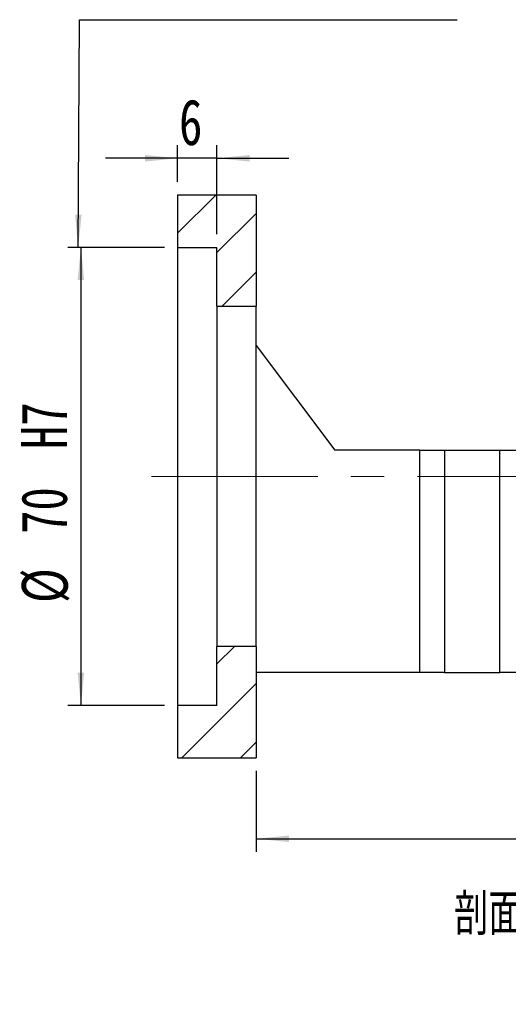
# Model space of a CAD drawing. Header units: millimetres. Extents: x 25 to 270, y 10 to 201.
# Tile 2 of 8: x 183 to 220, y 10 to 85. Entities that reach past the tile are written whole.
import ezdxf

# ---------------------------------------------------------------- set-up
doc = ezdxf.new("R2010")
doc.units = ezdxf.units.MM
doc.linetypes.add('CENTERX2', pattern=[20.32, 12.7, -2.54, 2.54, -2.54])
doc.layers.add('FORMAT', color=7, linetype='Continuous')
doc.styles.add('SLDTEXTSTYLE0', font='TXT', dxfattribs={"width": 0.75})
doc.styles.add('SLDTEXTSTYLE1', font='TXT', dxfattribs={"width": 0.75, "bigfont": 'bigfont'})
doc.dimstyles.new('SLDDIMSTYLE3', dxfattribs={"dimtxt": 3.5, "dimasz": 2.5, "dimexe": 0, "dimexo": 0.0625, "dimgap": 0.875, "dimtad": 1, "dimlfac": 2, "dimrnd": 1e-09, "dimzin": 12, "dimdsep": 46, "dimtxsty": 'SLDTEXTSTYLE0', "dimsah": 1, "dimcen": 0.09, "dimadec": 0, "dimazin": 3, "dimtfac": 1, "dimtofl": 0, "dimtmove": 0, "dimatfit": 3, "dimfxl": 0, "dimfrac": 2, "dimtolj": 1, "dimtzin": 12, "dimarcsym": 0})
doc.dimstyles.new('SLDDIMSTYLE5', dxfattribs={"dimtxt": 3.5, "dimasz": 2.5, "dimexe": 0, "dimexo": 0.0625, "dimgap": 0.875, "dimtad": 1, "dimlfac": 2, "dimrnd": 1e-09, "dimzin": 12, "dimdsep": 46, "dimtxsty": 'SLDTEXTSTYLE0', "dimsah": 1, "dimcen": 0.09, "dimadec": 0, "dimazin": 3, "dimtfac": 1, "dimtmove": 0, "dimatfit": 0, "dimfxl": 0, "dimfrac": 2, "dimtolj": 1, "dimtzin": 12, "dimarcsym": 0})
doc.dimstyles.new('SLDDIMSTYLE6', dxfattribs={"dimtxt": 3.5, "dimasz": 2.5, "dimexe": 0, "dimexo": 0.0625, "dimgap": 0.875, "dimtad": 1, "dimlfac": 2, "dimrnd": 1e-09, "dimzin": 12, "dimdsep": 46, "dimtxsty": 'SLDTEXTSTYLE0', "dimsah": 1, "dimcen": 0.09, "dimadec": 0, "dimazin": 3, "dimtfac": 1, "dimtofl": 0, "dimtmove": 0, "dimatfit": 3, "dimfxl": 0, "dimfrac": 2, "dimtolj": 1, "dimarcsym": 0})

# ---------------------------------------------------------------- blocks, each defined once
blk = doc.blocks.new('_D_12')
at = {"layer": 'FORMAT', "color": 7}
for p, q in [((194.574, 72.76), (194.574, 75.571)), ((197.574, 68.76), (197.574, 75.571)), ((194.574, 74.571), (189.074, 74.571)), ((197.574, 74.571), (194.574, 74.571)), ((197.574, 74.571), (203.074, 74.571))]:
    blk.add_line(p, q, dxfattribs=at)
for points in [[(194.574, 74.571), (192.074, 74.821), (192.074, 74.321)], [(197.574, 74.571), (200.074, 74.321), (200.074, 74.821)]]:
    blk.add_solid(points, dxfattribs=at)
at = {"layer": 'FORMAT', "color": 7, "insert": (194.68, 79.083), "char_height": 3.5, "attachment_point": 1, "style": 'SLDTEXTSTYLE0'}
blk.add_mtext('6', dxfattribs=at)
blk = doc.blocks.new('_D_13')
at = {"layer": 'FORMAT', "color": 7}
for p, q in [((193.574, 67.76), (186.185, 67.76)), ((187.185, 67.76), (187.185, 32.76)), ((193.574, 32.76), (186.185, 32.76))]:
    blk.add_line(p, q, dxfattribs=at)
for points in [[(187.185, 67.76), (186.935, 65.26), (187.435, 65.26)], [(187.185, 32.76), (187.435, 35.26), (186.935, 35.26)]]:
    blk.add_solid(points, dxfattribs=at)
at = {"layer": 'FORMAT', "color": 7, "char_height": 3.5, "attachment_point": 1, "rotation": 90, "style": 'SLDTEXTSTYLE0'}
for s, insert in [('H7', (182.62, 52.344)), ('70', (182.62, 45.859)), ('%%c', (182.673, 40.581))]:
    blk.add_mtext(s, dxfattribs=dict(at, insert=insert))
blk = doc.blocks.new('_D_17')
at = {"layer": 'FORMAT', "color": 7}
for p, q in [((251.074, 34.26), (251.074, 21.563)), ((200.574, 27.76), (200.574, 21.563)), ((200.574, 22.563), (251.074, 22.563))]:
    blk.add_line(p, q, dxfattribs=at)
for points in [[(200.574, 22.563), (203.074, 22.313), (203.074, 22.813)], [(251.074, 22.563), (248.574, 22.813), (248.574, 22.313)]]:
    blk.add_solid(points, dxfattribs=at)
at = {"layer": 'FORMAT', "color": 7, "insert": (221.444, 27.075), "char_height": 3.5, "attachment_point": 1, "style": 'SLDTEXTSTYLE0'}
blk.add_mtext('101', dxfattribs=at)

msp = doc.modelspace()

# ---------------------------------------------------------------- hatches: boundary and pattern name
at = {"layer": 'FORMAT', "linetype": 'Continuous', "lineweight": 18}
h = msp.add_hatch(dxfattribs=at)
h.set_pattern_fill('ANSI31', color=256, style=0)
h.paths.add_polyline_path([(200.57432356, 63.25974621), (200.57432356, 71.75974621), (194.57432356, 71.75974621), (194.57432356, 67.75974621), (197.57432356, 67.75974621), (197.57432356, 63.25974621)], flags=0)
h = msp.add_hatch(dxfattribs=at)
h.set_pattern_fill('ANSI31', color=256, style=0)
h.paths.add_polyline_path([(194.57432356, 32.75974621), (194.57432356, 28.75974621), (200.57432356, 28.75974621), (200.57432356, 37.25974621), (197.57432356, 37.25974621), (197.57432356, 32.75974621)], flags=0)

# ---------------------------------------------------------------- linework, layer by layer
at = {"color": 7, "linetype": 'Continuous', "lineweight": 25}
for p, q in [((194.57432318, 71.75974694), (194.57432318, 67.75974629)), ((200.57432416, 71.75974694), (194.57432318, 71.75974694)), ((200.57432416, 71.75974694), (200.57432416, 63.25974648)), ((194.57432318, 67.75974629), (197.57432181, 67.75974629)), ((194.57432318, 67.75974629), (194.57432318, 32.75974614)), ((197.57432181, 63.25974648), (197.57432181, 67.75974629)), ((197.57432181, 63.25974648), (200.57432416, 63.25974648)), ((197.57432181, 63.25974648), (197.57432181, 37.25974595)), ((200.57432416, 37.25974595), (200.57432416, 63.25974648)), ((200.57432416, 60.25974599), (206.57432514, 52.25974631)), ((213.07432342, 52.25974631), (206.57432514, 52.25974631)), ((213.07432342, 35.25974655), (213.07432342, 52.25974631)), ((213.07432342, 52.25974631), (214.95667535, 52.25974631)), ((214.95667535, 52.25974631), (214.95667535, 35.25974655)), ((214.95667535, 52.25974631), (219.19197093, 52.25974631)), ((219.19197093, 35.25974655), (219.19197093, 52.25974631)), ((219.19197093, 52.25974631), (221.07432286, 52.25974631)), ((197.57432181, 32.75974614), (197.57432181, 37.25974595)), ((200.57432416, 37.25974595), (197.57432181, 37.25974595)), ((200.57432416, 37.25974595), (200.57432416, 28.75974548)), ((213.07432342, 35.25974655), (200.57432416, 35.25974655)), ((214.95667535, 35.25974655), (213.07432342, 35.25974655)), ((214.95667535, 35.25974655), (219.19197093, 35.25974655)), ((221.07432286, 35.25974655), (219.19197093, 35.25974655)), ((197.57432181, 32.75974614), (194.57432318, 32.75974614)), ((194.57432318, 32.75974614), (194.57432318, 28.75974548)), ((194.57432318, 28.75974548), (200.57432416, 28.75974548))]:
    msp.add_line(p, q, dxfattribs=at)
at = {"layer": 'FORMAT', "color": 7}
for p, q in [((186.97897474, 67.75974621), (187.06909538, 85.16382704)), ((187.06909538, 85.16382704), (215.93518338, 85.16382704))]:
    msp.add_line(p, q, dxfattribs=at)
at = {"layer": 'FORMAT', "color": 7, "linetype": 'CENTERX2', "lineweight": 18}
msp.add_line((192.57432356, 50.25974621), (251.89424467, 50.25974621), dxfattribs=at)
at = {"layer": 'FORMAT', "color": 7}
msp.add_solid([(186.97897474, 67.75974621), (187.24191654, 70.25841818), (186.74192325, 70.26100721)], dxfattribs=at)

# ---------------------------------------------------------------- texts
at = {"layer": 'FORMAT', "insert": (224.24379151, 18.37864617), "char_height": 3.175, "attachment_point": 2, "style": 'SLDTEXTSTYLE1'}
msp.add_mtext('\\M+19655\\M+196CA\\M+19AA4 N-N', dxfattribs=at)

# ---------------------------------------------------------------- dimensions: what is measured, and where the dimension line sits
at = {"layer": 'FORMAT', "color": 7}
dim = msp.add_linear_dim(base=(194.57432356, 74.57110068), p1=(197.57432356, 67.75974621), p2=(194.57432356, 71.75974621), dimstyle='SLDDIMSTYLE5', dxfattribs=at)
dim.commit()
dim.dimension.update_dxf_attribs({"geometry": '_D_12', "text_midpoint": (195.97311079, 74.57110068), "dimtype": 160})
dim = msp.add_linear_dim(base=(187.18514675, 32.75974621), p1=(194.57432356, 67.75974621), p2=(194.57432356, 32.75974621), angle=90, text='%%c<>H7', dimstyle='SLDDIMSTYLE6', dxfattribs=at)
dim.commit()
dim.dimension.update_dxf_attribs({"geometry": '_D_13', "text_midpoint": (187.18514675, 49.3399546), "dimtype": 160})
dim = msp.add_linear_dim(base=(251.07432356, 22.56341661), p1=(200.57432356, 28.75974621), p2=(251.07432356, 35.25974621), angle=0, dimstyle='SLDDIMSTYLE3', dxfattribs=at)
dim.commit()
dim.dimension.update_dxf_attribs({"geometry": '_D_17', "text_midpoint": (225.32350911, 22.56341661), "dimtype": 160})

doc.saveas('drawing.dxf')
